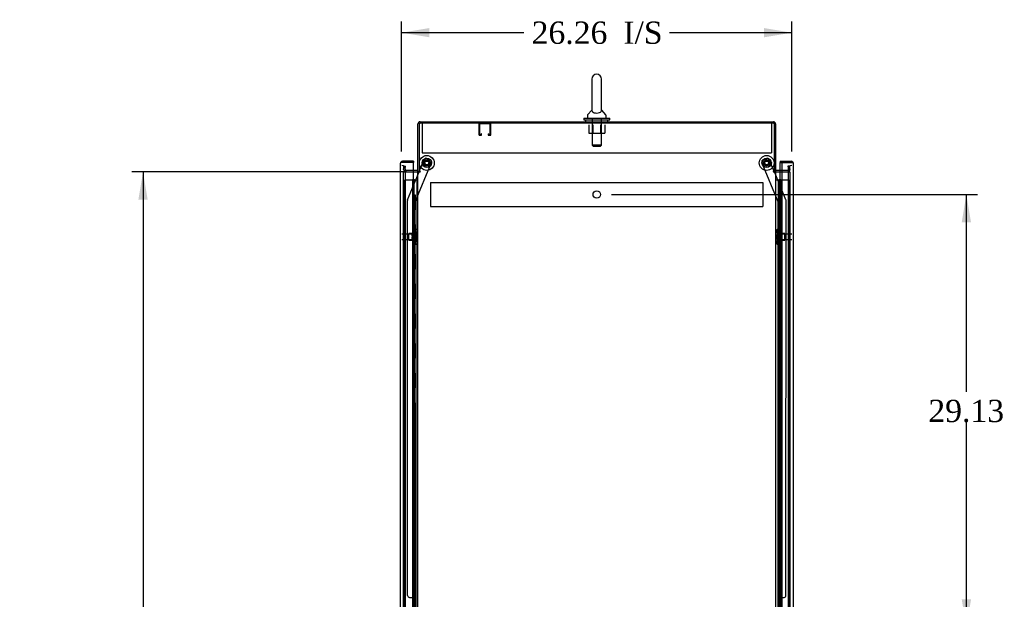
# Model space of a CAD drawing. Header units: inches. Extents: x 1 to 359, y -2 to 239.
# Tile 18 of 22: x 153 to 219, y 121 to 160. Entities that reach past the tile are written whole.
import ezdxf
from ezdxf.enums import TextEntityAlignment as Align
from ezdxf.lldxf.tags import DXFTag

# ---------------------------------------------------------------- set-up
doc = ezdxf.new("R2010")
doc.units = ezdxf.units.IN
doc.header["$MEASUREMENT"] = 0
for name, color, linetype in [('COM50677-1', 7, 'Continuous'), ('COM53964-2', 7, 'Continuous'), ('COM55523', 7, 'Continuous'), ('COM55914', 7, 'Continuous'), ('COM70220', 7, 'Continuous'), ('COM70755-3', 7, 'Continuous'), ('COM70839-3', 7, 'Continuous'), ('COM71200-1', 7, 'Continuous'), ('COM71202-4', 7, 'Continuous'), ('Default', 7, 'Continuous'), ('NTS18024', 7, 'Continuous'), ('NTS18147', 7, 'Continuous'), ('ROL87452', 7, 'Continuous'), ('RVT17786', 7, 'Continuous'), ('SCS86415', 7, 'Continuous'), ('STD26122', 7, 'Continuous'), ('WAF25376', 7, 'Continuous'), ('WAF25377', 7, 'Continuous'), ('WAM254785', 7, 'Continuous'), ('WAM30038', 7, 'Continuous')]:
    doc.layers.add(name, color=color, linetype=linetype)
doc.styles.add('SEACAD_Times_New_Roman', font='times.ttf')
tags = doc.linetypes.add('HIDDEN2', pattern=[0.1875, 0.125, -0.0625]).pattern_tags.tags
tags[6:7] = [DXFTag(74, 4), DXFTag(75, 0), DXFTag(340, '0'), DXFTag(46, 0.0), DXFTag(50, 0.0), DXFTag(44, 0.0), DXFTag(45, 0.0)]
tags[4:5] = [DXFTag(74, 4), DXFTag(75, 0), DXFTag(340, '0'), DXFTag(46, 0.0), DXFTag(50, 0.0), DXFTag(44, 0.0), DXFTag(45, 0.0)]
doc.dimstyles.new('HAMMOND_(STH_-_300x200)', dxfattribs={"dimtxt": 1.5, "dimasz": 1.875, "dimexe": 0.75, "dimexo": 0.75, "dimgap": 0.375, "dimtad": 0, "dimtih": 1, "dimtoh": 1, "dimzin": 0, "dimdsep": 46, "dimtxsty": 'SEACAD_Times_New_Roman', "dimblk1": '_SE_FILLED', "dimblk2": '_SE_FILLED', "dimsah": 1, "dimcen": 0.75, "dimadec": 0, "dimazin": 0, "dimtfac": 0.8, "dimtofl": 0, "dimtmove": 0, "dimatfit": 3, "dimfxl": 1, "dimtolj": 1, "dimtzin": 0, "dimarcsym": 0})

# ---------------------------------------------------------------- blocks, each defined once
blk = doc.blocks.new('SE3')
at = {"layer": 'COM50677-1', "color": 7, "linetype": 'HIDDEN2'}
for p, q in [((180.318, 153.473), (180.318, 153.288)), ((180.318, 153.288), (180.318, 151.473)), ((203.818, 153.473), (203.818, 153.288)), ((203.818, 153.288), (203.818, 151.473)), ((180.318, 151.473), (203.818, 151.473))]:
    blk.add_line(p, q, dxfattribs=at)
at = {"layer": 'COM53964-2', "color": 7, "linetype": 'HIDDEN2'}
for p, q in [((180.88, 149.482), (180.88, 149.344)), ((180.88, 149.482), (203.255, 149.482)), ((180.88, 149.344), (180.88, 147.995)), ((203.255, 149.482), (203.255, 149.344)), ((203.255, 149.344), (203.255, 147.995)), ((180.88, 147.995), (180.88, 147.857)), ((180.88, 147.857), (203.255, 147.857)), ((203.255, 147.995), (203.255, 147.857))]:
    blk.add_line(p, q, dxfattribs=at)
blk.add_circle((192.068, 148.669), 0.25, dxfattribs=at)
at = {"layer": 'COM55523', "color": 7, "linetype": 'HIDDEN2'}
for p, q in [((179.145, 149.647), (179.66, 149.647)), ((179.145, 89.647), (179.145, 149.647)), ((179.66, 149.647), (179.685, 149.647)), ((179.677, 149.656), (179.677, 149.682)), ((179.677, 149.682), (179.727, 149.682)), ((179.727, 149.656), (179.677, 149.656)), ((179.685, 89.647), (179.685, 149.647)), ((179.74, 149.647), (179.685, 149.647)), ((179.69, 149.656), (179.69, 89.647)), ((179.727, 149.682), (179.752, 149.682)), ((179.727, 149.656), (179.752, 149.656)), ((179.74, 149.647), (179.781, 149.647)), ((179.74, 148.647), (179.74, 149.647)), ((179.752, 149.682), (179.802, 149.682)), ((179.802, 149.656), (179.752, 149.656)), ((179.781, 149.647), (179.976, 149.647)), ((179.781, 148.647), (179.781, 149.647)), ((179.79, 89.647), (179.79, 149.656)), ((179.802, 149.682), (179.802, 149.656)), ((179.976, 149.647), (180.038, 149.647)), ((179.976, 89.647), (179.976, 149.647)), ((204.346, 149.647), (204.346, 89.647)), ((204.446, 89.647), (204.446, 149.647)), ((204.515, 149.647), (204.991, 149.647)), ((204.991, 89.647), (204.991, 149.647)), ((179.685, 148.647), (179.74, 148.647)), ((179.729, 148.647), (179.857, 148.647)), ((179.729, 147.647), (179.729, 148.647)), ((179.826, 147.647), (179.826, 148.647)), ((179.852, 148.647), (179.852, 147.647)), ((179.857, 147.647), (179.857, 148.647)), ((204.309, 148.647), (204.279, 148.647)), ((204.279, 148.647), (204.279, 147.647)), ((179.685, 147.647), (179.74, 147.647)), ((179.729, 147.647), (179.857, 147.647)), ((179.74, 146.647), (179.74, 147.647)), ((179.781, 146.647), (179.781, 147.647)), ((204.309, 147.647), (204.279, 147.647)), ((179.685, 146.647), (179.74, 146.647)), ((179.729, 146.647), (179.857, 146.647)), ((179.729, 145.647), (179.729, 146.647)), ((179.826, 145.647), (179.826, 146.647)), ((179.852, 146.647), (179.852, 145.647)), ((179.857, 145.647), (179.857, 146.647)), ((204.309, 146.647), (204.279, 146.647)), ((204.279, 146.647), (204.279, 145.647)), ((179.685, 145.647), (179.74, 145.647)), ((179.729, 145.647), (179.857, 145.647)), ((179.74, 144.647), (179.74, 145.647)), ((179.781, 144.647), (179.781, 145.647)), ((204.309, 145.647), (204.279, 145.647)), ((179.685, 144.647), (179.74, 144.647)), ((179.729, 144.647), (179.857, 144.647)), ((179.729, 143.647), (179.729, 144.647)), ((179.826, 143.647), (179.826, 144.647)), ((179.852, 144.647), (179.852, 143.647)), ((179.857, 143.647), (179.857, 144.647)), ((204.309, 144.647), (204.279, 144.647)), ((204.279, 144.647), (204.279, 143.647)), ((179.685, 143.647), (179.74, 143.647)), ((179.729, 143.647), (179.857, 143.647)), ((179.74, 142.647), (179.74, 143.647)), ((179.781, 142.647), (179.781, 143.647)), ((204.309, 143.647), (204.279, 143.647)), ((179.685, 142.647), (179.74, 142.647)), ((179.729, 142.647), (179.857, 142.647)), ((179.729, 141.647), (179.729, 142.647)), ((179.826, 141.647), (179.826, 142.647)), ((179.852, 142.647), (179.852, 141.647)), ((179.857, 141.647), (179.857, 142.647)), ((204.309, 142.647), (204.279, 142.647)), ((204.279, 142.647), (204.279, 141.647)), ((179.685, 141.647), (179.74, 141.647)), ((179.729, 141.647), (179.857, 141.647)), ((179.74, 140.647), (179.74, 141.647)), ((179.781, 140.647), (179.781, 141.647)), ((204.309, 141.647), (204.279, 141.647)), ((179.685, 140.647), (179.74, 140.647)), ((179.729, 140.647), (179.857, 140.647)), ((179.729, 139.647), (179.729, 140.647)), ((179.826, 139.647), (179.826, 140.647)), ((179.852, 140.647), (179.852, 139.647)), ((179.857, 139.647), (179.857, 140.647)), ((204.309, 140.647), (204.279, 140.647)), ((204.279, 140.647), (204.279, 139.647)), ((179.685, 139.647), (179.74, 139.647)), ((179.729, 139.647), (179.857, 139.647)), ((179.74, 138.647), (179.74, 139.647)), ((179.781, 138.647), (179.781, 139.647)), ((204.309, 139.647), (204.279, 139.647)), ((179.685, 138.647), (179.74, 138.647)), ((179.729, 138.647), (179.857, 138.647)), ((179.729, 137.647), (179.729, 138.647)), ((179.826, 137.647), (179.826, 138.647)), ((179.852, 138.647), (179.852, 137.647)), ((179.857, 137.647), (179.857, 138.647)), ((204.309, 138.647), (204.279, 138.647)), ((204.279, 138.647), (204.279, 137.647)), ((179.685, 137.647), (179.74, 137.647)), ((179.729, 137.647), (179.857, 137.647)), ((179.74, 136.647), (179.74, 137.647)), ((179.781, 136.647), (179.781, 137.647)), ((204.309, 137.647), (204.279, 137.647)), ((179.685, 136.647), (179.74, 136.647)), ((179.729, 136.647), (179.857, 136.647)), ((179.729, 135.647), (179.729, 136.647)), ((179.826, 135.647), (179.826, 136.647)), ((179.852, 136.647), (179.852, 135.647)), ((179.857, 135.647), (179.857, 136.647)), ((204.309, 136.647), (204.279, 136.647)), ((204.279, 136.647), (204.279, 135.647)), ((179.685, 135.647), (179.74, 135.647)), ((179.729, 135.647), (179.857, 135.647)), ((179.74, 134.647), (179.74, 135.647)), ((179.781, 134.647), (179.781, 135.647)), ((204.309, 135.647), (204.279, 135.647)), ((179.685, 134.647), (179.74, 134.647)), ((179.729, 134.647), (179.857, 134.647)), ((179.729, 133.647), (179.729, 134.647)), ((179.826, 133.647), (179.826, 134.647)), ((179.852, 134.647), (179.852, 133.647)), ((179.857, 133.647), (179.857, 134.647)), ((204.309, 134.647), (204.279, 134.647)), ((204.279, 134.647), (204.279, 133.647)), ((179.685, 133.647), (179.74, 133.647)), ((179.729, 133.647), (179.857, 133.647)), ((179.74, 132.647), (179.74, 133.647)), ((179.781, 132.647), (179.781, 133.647)), ((204.309, 133.647), (204.279, 133.647)), ((179.685, 132.647), (179.74, 132.647)), ((179.729, 132.647), (179.857, 132.647)), ((179.729, 131.647), (179.729, 132.647)), ((179.826, 131.647), (179.826, 132.647)), ((179.852, 132.647), (179.852, 131.647)), ((179.857, 131.647), (179.857, 132.647)), ((204.309, 132.647), (204.279, 132.647)), ((204.279, 132.647), (204.279, 131.647)), ((179.685, 131.647), (179.74, 131.647)), ((179.729, 131.647), (179.857, 131.647)), ((179.74, 130.647), (179.74, 131.647)), ((179.781, 130.647), (179.781, 131.647)), ((204.309, 131.647), (204.279, 131.647)), ((179.685, 130.647), (179.74, 130.647)), ((179.729, 130.647), (179.857, 130.647)), ((179.729, 129.647), (179.729, 130.647)), ((179.826, 129.647), (179.826, 130.647)), ((179.852, 130.647), (179.852, 129.647)), ((179.857, 129.647), (179.857, 130.647)), ((204.309, 130.647), (204.279, 130.647)), ((204.279, 130.647), (204.279, 129.647)), ((179.685, 129.647), (179.74, 129.647)), ((179.729, 129.647), (179.857, 129.647)), ((179.74, 128.647), (179.74, 129.647)), ((179.781, 128.647), (179.781, 129.647)), ((204.309, 129.647), (204.279, 129.647)), ((179.685, 128.647), (179.74, 128.647)), ((179.729, 128.647), (179.857, 128.647)), ((179.729, 127.647), (179.729, 128.647)), ((179.826, 127.647), (179.826, 128.647)), ((179.852, 128.647), (179.852, 127.647)), ((179.857, 127.647), (179.857, 128.647)), ((204.309, 128.647), (204.279, 128.647)), ((204.279, 128.647), (204.279, 127.647)), ((179.685, 127.647), (179.74, 127.647)), ((179.729, 127.647), (179.857, 127.647)), ((179.74, 126.647), (179.74, 127.647)), ((179.781, 126.647), (179.781, 127.647)), ((204.309, 127.647), (204.279, 127.647)), ((179.685, 126.647), (179.74, 126.647)), ((179.729, 126.647), (179.857, 126.647)), ((179.729, 125.647), (179.729, 126.647)), ((179.826, 125.647), (179.826, 126.647)), ((179.852, 126.647), (179.852, 125.647)), ((179.857, 125.647), (179.857, 126.647)), ((204.309, 126.647), (204.279, 126.647)), ((204.279, 126.647), (204.279, 125.647)), ((179.685, 125.647), (179.74, 125.647)), ((179.729, 125.647), (179.857, 125.647)), ((179.74, 124.647), (179.74, 125.647)), ((179.781, 124.647), (179.781, 125.647)), ((204.309, 125.647), (204.279, 125.647)), ((179.685, 124.647), (179.74, 124.647)), ((179.729, 124.647), (179.857, 124.647)), ((179.729, 123.647), (179.729, 124.647)), ((179.826, 123.647), (179.826, 124.647)), ((179.852, 124.647), (179.852, 123.647)), ((179.857, 123.647), (179.857, 124.647)), ((204.309, 124.647), (204.279, 124.647)), ((204.279, 124.647), (204.279, 123.647)), ((179.685, 123.647), (179.74, 123.647)), ((179.729, 123.647), (179.857, 123.647)), ((179.74, 122.647), (179.74, 123.647)), ((179.781, 122.647), (179.781, 123.647)), ((204.309, 123.647), (204.279, 123.647)), ((179.685, 122.647), (179.74, 122.647)), ((179.729, 122.647), (179.857, 122.647)), ((179.729, 121.647), (179.729, 122.647)), ((179.826, 121.647), (179.826, 122.647)), ((179.852, 122.647), (179.852, 121.647)), ((179.857, 121.647), (179.857, 122.647)), ((204.309, 122.647), (204.279, 122.647)), ((204.279, 122.647), (204.279, 121.647)), ((179.685, 121.647), (179.74, 121.647)), ((179.729, 121.647), (179.857, 121.647)), ((179.74, 120.647), (179.74, 121.647)), ((179.781, 120.647), (179.781, 121.647)), ((204.309, 121.647), (204.279, 121.647))]:
    blk.add_line(p, q, dxfattribs=at)
at = {"layer": 'COM55523', "color": 7, "linetype": 'Continuous'}
for p, q in [((204.098, 149.647), (204.309, 149.647)), ((204.309, 149.647), (204.513, 149.647)), ((204.309, 148.647), (204.309, 149.647)), ((204.333, 149.656), (204.333, 149.682)), ((204.333, 149.682), (204.383, 149.682)), ((204.383, 149.656), (204.333, 149.656)), ((204.346, 149.656), (204.346, 149.647)), ((204.383, 149.682), (204.408, 149.682)), ((204.383, 149.656), (204.408, 149.656)), ((204.408, 149.682), (204.458, 149.682)), ((204.458, 149.656), (204.408, 149.656)), ((204.446, 149.647), (204.446, 149.656)), ((204.458, 149.682), (204.458, 149.656)), ((204.513, 149.647), (204.515, 149.647)), ((204.513, 148.647), (204.513, 149.647)), ((204.513, 148.647), (204.309, 148.647)), ((204.309, 147.647), (204.309, 148.647)), ((204.513, 148.647), (204.309, 148.647)), ((204.513, 147.647), (204.513, 148.647)), ((204.513, 147.647), (204.309, 147.647)), ((204.513, 147.647), (204.309, 147.647)), ((204.309, 146.647), (204.309, 147.647)), ((204.513, 146.647), (204.513, 147.647)), ((204.513, 146.647), (204.309, 146.647)), ((204.309, 145.647), (204.309, 146.647)), ((204.513, 146.647), (204.309, 146.647)), ((204.513, 145.647), (204.513, 146.647)), ((204.513, 145.647), (204.309, 145.647)), ((204.513, 145.647), (204.309, 145.647)), ((204.309, 144.647), (204.309, 145.647)), ((204.513, 144.647), (204.513, 145.647)), ((204.513, 144.647), (204.309, 144.647)), ((204.309, 143.647), (204.309, 144.647)), ((204.513, 144.647), (204.309, 144.647)), ((204.513, 143.647), (204.513, 144.647)), ((204.513, 143.647), (204.309, 143.647)), ((204.513, 143.647), (204.309, 143.647)), ((204.309, 142.647), (204.309, 143.647)), ((204.513, 142.647), (204.513, 143.647)), ((204.513, 142.647), (204.309, 142.647)), ((204.309, 141.647), (204.309, 142.647)), ((204.513, 142.647), (204.309, 142.647)), ((204.513, 141.647), (204.513, 142.647)), ((204.513, 141.647), (204.309, 141.647)), ((204.513, 141.647), (204.309, 141.647)), ((204.309, 140.647), (204.309, 141.647)), ((204.513, 140.647), (204.513, 141.647)), ((204.513, 140.647), (204.309, 140.647)), ((204.309, 139.647), (204.309, 140.647)), ((204.513, 140.647), (204.309, 140.647)), ((204.513, 139.647), (204.513, 140.647)), ((204.513, 139.647), (204.309, 139.647)), ((204.513, 139.647), (204.309, 139.647)), ((204.309, 138.647), (204.309, 139.647)), ((204.513, 138.647), (204.513, 139.647)), ((204.513, 138.647), (204.309, 138.647)), ((204.309, 137.647), (204.309, 138.647)), ((204.513, 138.647), (204.309, 138.647)), ((204.513, 137.647), (204.513, 138.647)), ((204.513, 137.647), (204.309, 137.647)), ((204.513, 137.647), (204.309, 137.647)), ((204.309, 136.647), (204.309, 137.647)), ((204.513, 136.647), (204.513, 137.647)), ((204.513, 136.647), (204.309, 136.647)), ((204.309, 135.647), (204.309, 136.647)), ((204.513, 136.647), (204.309, 136.647)), ((204.513, 135.647), (204.513, 136.647)), ((204.513, 135.647), (204.309, 135.647)), ((204.513, 135.647), (204.309, 135.647)), ((204.309, 134.647), (204.309, 135.647)), ((204.513, 134.647), (204.513, 135.647)), ((204.513, 134.647), (204.309, 134.647)), ((204.309, 133.647), (204.309, 134.647)), ((204.513, 134.647), (204.309, 134.647)), ((204.513, 133.647), (204.513, 134.647)), ((204.513, 133.647), (204.309, 133.647)), ((204.513, 133.647), (204.309, 133.647)), ((204.309, 132.647), (204.309, 133.647)), ((204.513, 132.647), (204.513, 133.647)), ((204.513, 132.647), (204.309, 132.647)), ((204.309, 131.647), (204.309, 132.647)), ((204.513, 132.647), (204.309, 132.647)), ((204.513, 131.647), (204.513, 132.647)), ((204.513, 131.647), (204.309, 131.647)), ((204.513, 131.647), (204.309, 131.647)), ((204.309, 130.647), (204.309, 131.647)), ((204.513, 130.647), (204.513, 131.647)), ((204.513, 130.647), (204.309, 130.647)), ((204.309, 129.647), (204.309, 130.647)), ((204.513, 130.647), (204.309, 130.647)), ((204.513, 129.647), (204.513, 130.647)), ((204.513, 129.647), (204.309, 129.647)), ((204.513, 129.647), (204.309, 129.647)), ((204.309, 128.647), (204.309, 129.647)), ((204.513, 128.647), (204.513, 129.647)), ((204.513, 128.647), (204.309, 128.647)), ((204.309, 127.647), (204.309, 128.647)), ((204.513, 128.647), (204.309, 128.647)), ((204.513, 127.647), (204.513, 128.647)), ((204.513, 127.647), (204.309, 127.647)), ((204.513, 127.647), (204.309, 127.647)), ((204.309, 126.647), (204.309, 127.647)), ((204.513, 126.647), (204.513, 127.647)), ((204.513, 126.647), (204.309, 126.647)), ((204.309, 125.647), (204.309, 126.647)), ((204.513, 126.647), (204.309, 126.647)), ((204.513, 125.647), (204.513, 126.647)), ((204.513, 125.647), (204.309, 125.647)), ((204.513, 125.647), (204.309, 125.647)), ((204.309, 124.647), (204.309, 125.647)), ((204.513, 124.647), (204.513, 125.647)), ((204.513, 124.647), (204.309, 124.647)), ((204.309, 123.647), (204.309, 124.647)), ((204.513, 124.647), (204.309, 124.647)), ((204.513, 123.647), (204.513, 124.647)), ((204.513, 123.647), (204.309, 123.647)), ((204.513, 123.647), (204.309, 123.647)), ((204.309, 122.647), (204.309, 123.647)), ((204.513, 122.647), (204.513, 123.647)), ((204.513, 122.647), (204.309, 122.647)), ((204.309, 121.647), (204.309, 122.647)), ((204.513, 122.647), (204.309, 122.647)), ((204.513, 121.647), (204.513, 122.647)), ((204.513, 121.647), (204.309, 121.647)), ((204.513, 121.647), (204.309, 121.647)), ((204.309, 120.647), (204.309, 121.647)), ((204.513, 120.647), (204.513, 121.647))]:
    blk.add_line(p, q, dxfattribs=at)
at = {"layer": 'COM55914', "color": 7, "linetype": 'HIDDEN2'}
for p, q in [((184.133, 153.43), (184.133, 152.703)), ((184.173, 153.43), (184.173, 152.703)), ((184.903, 153.433), (184.176, 153.433)), ((184.906, 152.703), (184.906, 153.43)), ((184.946, 152.703), (184.946, 153.43)), ((184.176, 152.7), (184.278, 152.7)), ((184.176, 152.66), (184.278, 152.66)), ((184.281, 152.703), (184.281, 152.754)), ((184.321, 152.754), (184.281, 152.754)), ((184.321, 152.703), (184.321, 152.754)), ((184.758, 152.754), (184.758, 152.703)), ((184.758, 152.754), (184.798, 152.754)), ((184.798, 152.754), (184.798, 152.703)), ((184.801, 152.7), (184.903, 152.7)), ((184.801, 152.66), (184.903, 152.66))]:
    blk.add_line(p, q, dxfattribs=at)
for centre, radius, start, end in [((184.176, 153.43), 0.043, 90, 180), ((184.176, 153.43), 0.003, 90, 180), ((184.903, 153.43), 0.043, 0, 90), ((184.903, 153.43), 0.003, 0, 90), ((184.176, 152.703), 0.043, 180, 270), ((184.176, 152.703), 0.003, 180, 270), ((184.278, 152.703), 0.003, 270, 0), ((184.278, 152.703), 0.043, 270, 0), ((184.801, 152.703), 0.043, 180, 270), ((184.801, 152.703), 0.003, 180, 270), ((184.903, 152.703), 0.003, 270, 0), ((184.903, 152.703), 0.043, 270, 0)]:
    blk.add_arc(centre, radius, start, end, dxfattribs=at)
at = {"layer": 'COM70220', "color": 7, "linetype": 'HIDDEN2'}
for p, q in [((179.196, 150.114), (179.196, 150.364)), ((179.196, 89.179), (179.196, 150.114)), ((204.94, 150.364), (204.94, 150.114)), ((204.94, 150.114), (204.94, 89.179))]:
    blk.add_line(p, q, dxfattribs=at)
for centre, start, end in [((178.946, 150.364), 0, 90), ((205.19, 150.364), 90, 180)]:
    blk.add_arc(centre, 0.25, start, end, dxfattribs=at)
at = {"layer": 'COM70755-3', "color": 7, "linetype": 'Continuous'}
for p, q in [((180.038, 150.223), (180.038, 153.425)), ((180.181, 153.568), (203.955, 153.568)), ((204.098, 153.425), (204.098, 150.223)), ((179.99, 150.288), (179.726, 150.288)), ((180.133, 150.223), (180.038, 150.223)), ((204.003, 150.223), (204.098, 150.223)), ((204.515, 150.288), (204.146, 150.288))]:
    blk.add_line(p, q, dxfattribs=at)
at = {"layer": 'COM70755-3', "color": 7, "linetype": 'HIDDEN2'}
for p, q in [((179.073, 150.361), (179.113, 150.589)), ((179.113, 150.589), (179.206, 150.573)), ((179.166, 150.344), (179.206, 150.573)), ((205.023, 150.589), (204.929, 150.573)), ((204.929, 150.573), (204.969, 150.344)), ((205.023, 150.589), (205.063, 150.361)), ((179.726, 150.288), (179.213, 150.288)), ((204.922, 150.288), (204.515, 150.288))]:
    blk.add_line(p, q, dxfattribs=at)
at = {"layer": 'COM70755-3', "color": 7, "linetype": 'Continuous'}
for centre, radius, start, end in [((180.181, 153.425), 0.143, 90, 180), ((203.955, 153.425), 0.143, 0, 90), ((179.99, 150.336), 0.048, 270, 0), ((179.99, 150.336), 0.143, 270, 307.79488), ((204.146, 150.336), 0.143, 232.20512, 270), ((204.146, 150.336), 0.048, 180, 270)]:
    blk.add_arc(centre, radius, start, end, dxfattribs=at)
at = {"layer": 'COM70755-3', "color": 7, "linetype": 'HIDDEN2'}
for centre, radius, start, end in [((180.181, 153.425), 0.048, 90, 180), ((203.955, 153.425), 0.048, 0, 90), ((179.213, 150.336), 0.143, 170, 270), ((179.213, 150.336), 0.048, 170, 270), ((204.922, 150.336), 0.143, 270, 10), ((204.922, 150.336), 0.048, 270, 10)]:
    blk.add_arc(centre, radius, start, end, dxfattribs=at)
at = {"layer": 'COM70839-3', "color": 7, "linetype": 'HIDDEN2'}
for p, q in [((180.625, 151.102), (180.884, 150.995)), ((203.251, 150.995), (203.511, 151.102)), ((179.853, 148.175), (180.952, 150.831)), ((180.125, 150.223), (180.461, 151.034)), ((204.283, 148.175), (203.183, 150.831)), ((204.01, 150.223), (203.674, 151.034)), ((179.331, 148.303), (180.113, 150.193)), ((204.804, 148.303), (204.022, 150.193)), ((179.334, 121.672), (179.321, 148.256)), ((179.866, 120.297), (179.853, 148.175)), ((204.27, 120.297), (204.283, 148.175)), ((204.801, 121.672), (204.814, 148.256)), ((179.459, 121.547), (179.67, 121.547)), ((204.465, 121.547), (204.676, 121.547))]:
    blk.add_line(p, q, dxfattribs=at)
at = {"layer": 'COM70839-3', "color": 7, "linetype": 'Continuous'}
for p, q in [((180.113, 150.193), (180.125, 150.223)), ((204.022, 150.193), (204.01, 150.223))]:
    blk.add_line(p, q, dxfattribs=at)
at = {"layer": 'COM70839-3', "color": 7, "linetype": 'HIDDEN2'}
for centre in [(180.633, 150.795), (203.503, 150.795)]:
    blk.add_circle(centre, 0.129, dxfattribs=at)
for centre, start, end in [((180.577, 150.987), 67.51549, 157.51549), ((203.559, 150.987), 22.48451, 112.48451), ((180.837, 150.879), 337.51549, 67.51549), ((203.299, 150.879), 112.48451, 202.48451), ((179.446, 148.256), 157.51549, 180.02749), ((204.689, 148.256), 359.97251, 22.48451), ((179.459, 121.672), 180.02749, 270.02749), ((179.67, 121.422), 0.02749, 90.02749), ((204.465, 121.422), 89.97251, 179.97251), ((204.676, 121.672), 269.97251, 359.97251)]:
    blk.add_arc(centre, 0.125, start, end, dxfattribs=at)
at = {"layer": 'COM71200-1', "color": 7, "linetype": 'Continuous'}
for p, q in [((204.003, 153.473), (180.133, 153.473)), ((180.133, 150.223), (180.133, 153.473)), ((204.003, 153.473), (204.003, 150.223)), ((179.726, 150.193), (179.99, 150.193)), ((180.038, 150.193), (179.99, 150.193)), ((180.038, 150.193), (180.181, 150.193)), ((180.038, 88.883), (180.038, 150.193)), ((180.181, 150.223), (180.133, 150.223)), ((203.955, 150.223), (204.003, 150.223)), ((203.955, 150.193), (204.098, 150.193)), ((204.098, 150.193), (204.098, 88.883)), ((204.146, 150.193), (204.098, 150.193)), ((204.146, 150.193), (204.515, 150.193))]:
    blk.add_line(p, q, dxfattribs=at)
at = {"layer": 'COM71200-1', "color": 7, "linetype": 'HIDDEN2'}
for p, q in [((179.071, 150.193), (179.726, 150.193)), ((179.071, 88.883), (179.071, 150.193)), ((204.515, 150.193), (205.065, 150.193)), ((205.065, 150.193), (205.065, 88.883))]:
    blk.add_line(p, q, dxfattribs=at)
at = {"layer": 'COM71200-1', "color": 7, "linetype": 'Continuous'}
for centre, start, end in [((180.181, 150.208), 270, 90), ((203.955, 150.208), 90, 270)]:
    blk.add_arc(centre, 0.015, start, end, dxfattribs=at)
at = {"layer": 'COM71202-4', "color": 7, "linetype": 'Continuous'}
for p, q in [((178.851, 88.524), (178.851, 150.77)), ((178.851, 150.77), (178.851, 150.77)), ((178.851, 150.77), (178.851, 150.77)), ((178.851, 150.77), (178.851, 150.77)), ((178.931, 150.818), (178.88, 150.857)), ((178.994, 150.818), (178.88, 150.818)), ((178.994, 150.818), (178.931, 150.818)), ((179.726, 150.913), (178.994, 150.913)), ((178.994, 150.818), (178.994, 150.818)), ((179.726, 150.818), (178.994, 150.818)), ((179.726, 150.818), (178.994, 150.818)), ((179.726, 150.913), (179.726, 150.818)), ((179.726, 88.476), (179.726, 150.818)), ((204.41, 150.913), (204.41, 150.818)), ((204.41, 150.913), (205.142, 150.913)), ((204.41, 150.288), (204.41, 150.818)), ((204.41, 150.818), (204.515, 150.818)), ((204.41, 150.818), (205.142, 150.818)), ((204.515, 150.818), (204.515, 88.476)), ((205.142, 150.818), (204.515, 150.818)), ((205.142, 150.818), (205.142, 150.818)), ((205.204, 150.818), (205.142, 150.818)), ((205.142, 150.818), (205.255, 150.818)), ((205.204, 150.818), (205.255, 150.857)), ((205.285, 150.77), (205.285, 88.524)), ((205.285, 150.77), (205.285, 150.77)), ((205.285, 150.77), (205.285, 150.77))]:
    blk.add_line(p, q, dxfattribs=at)
at = {"layer": 'COM71202-4', "color": 7, "linetype": 'HIDDEN2'}
blk.add_line((204.41, 88.788), (204.41, 150.288), dxfattribs=at)
at = {"layer": 'COM71202-4', "color": 7, "linetype": 'Continuous'}
for centre, start, end in [((178.994, 150.77), 142.49641, 179.84393), ((178.994, 150.77), 179.92383, 180), ((178.994, 150.77), 90, 142.49641), ((205.142, 150.77), 37.50359, 90), ((205.142, 150.77), 0.15607, 37.50359), ((205.142, 150.77), 0, 0.07617)]:
    blk.add_arc(centre, 0.143, start, end, dxfattribs=at)
for points in [[(178.88, 150.818), (178.871, 150.81), (178.863, 150.802), (178.856, 150.79), (178.854, 150.786), (178.851, 150.778), (178.851, 150.774), (178.851, 150.77)], [(205.255, 150.818), (205.265, 150.81), (205.272, 150.802), (205.28, 150.79), (205.281, 150.786), (205.284, 150.778), (205.285, 150.774), (205.285, 150.77)]]:
    blk.add_open_spline(points, degree=3, knots=[0, 0, 0, 0, 0.5, 0.5, 0.75, 0.75, 1, 1, 1, 1], dxfattribs=at)
at = {"layer": 'NTS18024', "color": 7, "linetype": 'HIDDEN2'}
for p, q in [((191.533, 153.348), (191.533, 152.803)), ((191.805, 153.348), (191.805, 152.803)), ((192.331, 153.348), (192.331, 152.803)), ((192.605, 153.348), (192.605, 152.803)), ((191.533, 152.803), (191.805, 152.803)), ((191.805, 152.803), (192.331, 152.803)), ((192.331, 152.803), (192.605, 152.803))]:
    blk.add_line(p, q, dxfattribs=at)
at = {"layer": 'NTS18147', "color": 7, "linetype": 'HIDDEN2'}
for p, q in [((179.416, 145.598), (179.416, 146.038)), ((179.854, 146.038), (179.416, 146.038)), ((179.854, 146.313), (179.854, 146.318)), ((179.917, 146.318), (179.854, 146.318)), ((179.854, 146.313), (179.854, 146.125)), ((179.854, 146.313), (179.917, 146.313)), ((179.854, 146.125), (179.854, 146.007)), ((179.917, 146.125), (179.854, 146.125)), ((179.854, 146.007), (179.854, 145.629)), ((179.854, 146.007), (179.917, 146.007)), ((179.917, 146.313), (179.917, 146.318)), ((179.917, 146.007), (179.917, 146.125)), ((179.979, 146.164), (179.979, 146.219)), ((204.157, 146.219), (204.157, 146.164)), ((204.219, 146.313), (204.219, 146.318)), ((204.282, 146.318), (204.219, 146.318)), ((204.219, 146.313), (204.282, 146.313)), ((204.219, 146.125), (204.219, 146.007)), ((204.282, 146.125), (204.219, 146.125)), ((204.219, 146.007), (204.282, 146.007)), ((204.282, 146.313), (204.282, 146.318)), ((204.282, 146.125), (204.282, 146.313)), ((204.282, 146.007), (204.282, 146.125)), ((204.719, 146.038), (204.282, 146.038)), ((204.282, 145.629), (204.282, 146.007)), ((204.719, 145.598), (204.719, 146.038)), ((179.416, 145.598), (179.854, 145.598)), ((179.854, 145.629), (179.854, 145.511)), ((179.917, 145.629), (179.854, 145.629)), ((179.854, 145.511), (179.854, 145.323)), ((179.854, 145.511), (179.917, 145.511)), ((179.854, 145.323), (179.854, 145.318)), ((179.917, 145.323), (179.854, 145.323)), ((179.854, 145.318), (179.917, 145.318)), ((179.917, 145.511), (179.917, 145.629)), ((179.917, 145.323), (179.917, 145.318)), ((179.979, 145.417), (179.979, 145.472)), ((204.157, 145.472), (204.157, 145.417)), ((204.219, 145.629), (204.219, 145.511)), ((204.282, 145.629), (204.219, 145.629)), ((204.219, 145.511), (204.282, 145.511)), ((204.219, 145.323), (204.219, 145.318)), ((204.282, 145.323), (204.219, 145.323)), ((204.219, 145.318), (204.282, 145.318)), ((204.282, 145.511), (204.282, 145.629)), ((204.282, 145.598), (204.719, 145.598)), ((204.282, 145.323), (204.282, 145.511)), ((204.282, 145.323), (204.282, 145.318))]:
    blk.add_line(p, q, dxfattribs=at)
for centre, start, end in [((179.66, 145.818), 323.63381, 36.36619), ((204.475, 145.818), 143.63381, 216.36619)]:
    blk.add_arc(centre, 0.318, start, end, dxfattribs=at)
for centre, major_axis, start_param, end_param in [((179.66, 146.219), (-0.318, 0), 2.506883, 3.776302), ((179.66, 146.164), (-0.318, 0), 2.506883, 3.141593), ((204.475, 146.219), (0.318, 0), 2.506883, 3.776302), ((204.475, 146.164), (0.318, 0), 3.141593, 3.776302), ((179.66, 145.472), (-0.318, 0), 3.141593, 3.776302), ((179.66, 145.417), (-0.318, 0), 2.506883, 3.776302), ((204.475, 145.417), (0.318, 0), 2.506883, 3.776302), ((204.475, 145.472), (0.318, 0), 2.506883, 3.141593)]:
    blk.add_ellipse(centre, major_axis=major_axis, ratio=0.5, start_param=start_param, end_param=end_param, dxfattribs=at)
at = {"layer": 'ROL87452', "color": 7, "linetype": 'HIDDEN2'}
for centre, radius in [((180.633, 150.795), 0.5), ((203.503, 150.795), 0.5), ((180.633, 150.795), 0.206)]:
    blk.add_circle(centre, radius, dxfattribs=at)
at = {"layer": 'RVT17786', "color": 7, "linetype": 'HIDDEN2'}
for centre, radius in [((180.633, 150.795), 0.217), ((203.503, 150.795), 0.217), ((203.503, 150.795), 0.125)]:
    blk.add_circle(centre, radius, dxfattribs=at)
at = {"layer": 'SCS86415', "color": 7, "linetype": 'Continuous'}
for p, q in [((191.736, 156.433), (191.736, 154.362)), ((192.399, 154.362), (192.399, 156.433)), ((191.443, 153.987), (191.443, 153.868)), ((191.727, 154.352), (191.457, 154.026)), ((192.679, 154.026), (192.408, 154.352)), ((192.693, 153.868), (192.693, 153.987))]:
    blk.add_line(p, q, dxfattribs=at)
at = {"layer": 'SCS86415', "color": 7, "linetype": 'HIDDEN2'}
for p, q in [((191.756, 153.808), (191.756, 151.993)), ((192.38, 151.993), (192.38, 153.808)), ((192.38, 151.993), (191.756, 151.993)), ((191.756, 151.993), (191.816, 151.933)), ((191.816, 151.933), (192.32, 151.933)), ((192.32, 151.933), (192.38, 151.993))]:
    blk.add_line(p, q, dxfattribs=at)
at = {"layer": 'SCS86415', "color": 7, "linetype": 'Continuous'}
for centre, radius, start, end in [((192.068, 156.433), 0.331, 0, 180), ((191.503, 153.987), 0.06, 140.32138, 180), ((191.503, 153.868), 0.06, 180, 270), ((192.633, 153.868), 0.06, 270, 0), ((192.633, 153.987), 0.06, 0, 39.67862)]:
    blk.add_arc(centre, radius, start, end, dxfattribs=at)
blk.add_open_spline([(191.737, 154.37), (191.736, 154.362), (191.736, 154.344), (191.747, 154.3), (191.76, 154.271), (191.81, 154.219), (191.847, 154.195), (191.948, 154.159), (192.011, 154.148), (192.142, 154.15), (192.204, 154.163), (192.3, 154.201), (192.335, 154.226), (192.38, 154.279), (192.391, 154.308), (192.4, 154.351), (192.399, 154.367), (192.399, 154.372)], degree=3, knots=[0.1998972, 0.1998972, 0.1998972, 0.1998972, 0.25, 0.25, 0.3125, 0.3125, 0.375, 0.375, 0.4375, 0.4375, 0.5, 0.5, 0.5625, 0.5625, 0.625, 0.625, 0.6754168, 0.6754168, 0.6754168, 0.6754168], dxfattribs=at)
at = {"layer": 'STD26122', "color": 7, "linetype": 'HIDDEN2'}
for p, q in [((179.911, 146.003), (178.946, 146.003)), ((179.911, 146.003), (179.911, 145.633)), ((179.946, 145.968), (179.911, 146.003)), ((179.946, 145.668), (179.946, 145.968)), ((204.225, 146.003), (204.19, 145.968)), ((204.19, 145.668), (204.19, 145.968)), ((204.225, 145.633), (204.225, 146.003)), ((205.19, 146.003), (204.225, 146.003)), ((178.946, 145.633), (179.911, 145.633)), ((179.911, 145.633), (179.946, 145.668)), ((204.19, 145.668), (204.225, 145.633)), ((204.225, 145.633), (205.19, 145.633))]:
    blk.add_line(p, q, dxfattribs=at)
at = {"layer": 'WAF25376', "color": 7, "linetype": 'HIDDEN2'}
for centre, radius in [((180.633, 150.795), 0.315), ((203.503, 150.795), 0.315), ((180.633, 150.795), 0.14), ((203.503, 150.795), 0.14)]:
    blk.add_circle(centre, radius, dxfattribs=at)
at = {"layer": 'WAF25377', "color": 7, "linetype": 'Continuous'}
for p, q in [((191.193, 153.808), (192.943, 153.808)), ((191.193, 153.808), (191.193, 153.693)), ((192.943, 153.693), (192.943, 153.808)), ((191.193, 153.693), (192.943, 153.693))]:
    blk.add_line(p, q, dxfattribs=at)
at = {"layer": 'WAM254785', "color": 7, "linetype": 'Continuous'}
for p, q in [((191.318, 153.693), (191.318, 153.568)), ((192.818, 153.568), (192.818, 153.693))]:
    blk.add_line(p, q, dxfattribs=at)
at = {"layer": 'WAM30038', "color": 7, "linetype": 'HIDDEN2'}
for p, q in [((179.641, 145.992), (179.641, 146.046)), ((179.686, 146.02), (179.641, 145.992)), ((179.641, 145.967), (179.686, 145.995)), ((179.641, 145.992), (179.657, 145.979)), ((179.641, 145.835), (179.641, 145.967)), ((179.686, 145.835), (179.641, 145.835)), ((179.641, 145.669), (179.641, 145.8)), ((179.641, 145.8), (179.686, 145.8)), ((179.657, 145.979), (179.696, 146.004)), ((179.705, 146.193), (179.705, 145.443)), ((179.729, 146.193), (179.705, 146.193)), ((179.729, 146.193), (179.729, 145.443)), ((204.407, 146.193), (204.407, 145.443)), ((204.431, 146.193), (204.407, 146.193)), ((204.431, 146.193), (204.431, 145.443)), ((204.495, 145.992), (204.45, 146.02)), ((204.45, 145.995), (204.495, 145.967)), ((204.495, 145.835), (204.45, 145.835)), ((204.45, 145.8), (204.495, 145.8)), ((204.479, 145.979), (204.495, 145.992)), ((204.495, 146.046), (204.495, 145.992)), ((204.495, 145.967), (204.495, 145.835)), ((204.495, 145.8), (204.495, 145.669)), ((179.686, 145.641), (179.641, 145.669)), ((179.657, 145.657), (179.641, 145.644)), ((179.641, 145.59), (179.641, 145.644)), ((179.641, 145.644), (179.686, 145.616)), ((179.695, 145.633), (179.657, 145.657)), ((179.705, 145.443), (179.729, 145.443)), ((204.407, 145.443), (204.431, 145.443)), ((204.495, 145.669), (204.45, 145.641)), ((204.45, 145.616), (204.495, 145.644)), ((204.479, 145.657), (204.451, 145.639)), ((204.495, 145.644), (204.479, 145.657)), ((204.495, 145.644), (204.495, 145.59))]:
    blk.add_line(p, q, dxfattribs=at)
for centre, radius, start, end in [((179.12, 146.721), 0.85, 311.70584, 313.44931), ((179.687, 145.817), 0.0181, 1.77183, 93.07302), ((179.686, 145.819), 0.0182, 267.1609, 357.99424), ((205.018, 146.724), 0.854, 226.55474, 228.29011), ((204.449, 145.817), 0.0182, 87.1609, 177.99424), ((204.449, 145.819), 0.0181, 181.77183, 273.07302), ((179.117, 144.912), 0.854, 46.55474, 48.29011), ((205.015, 144.915), 0.85, 131.70584, 133.44931)]:
    blk.add_arc(centre, radius, start, end, dxfattribs=at)
for points, knots in [([(179.641, 146.046), (179.654, 146.058), (179.666, 146.069), (179.679, 146.081), (179.681, 146.082), (179.683, 146.084), (179.686, 146.086)], [0, 0, 0, 0, 0.858552, 0.858552, 0.858552, 1, 1, 1, 1]), ([(179.699, 146.025), (179.699, 146.025), (179.698, 146.025), (179.694, 146.025), (179.69, 146.023), (179.686, 146.02)], [0.4389304, 0.4389304, 0.4389304, 0.4389304, 0.5, 0.5, 1, 1, 1, 1]), ([(179.686, 145.995), (179.688, 145.997), (179.69, 145.998), (179.694, 146.002), (179.696, 146.004), (179.7, 146.008), (179.701, 146.011), (179.704, 146.015), (179.705, 146.018), (179.705, 146.02)], [0, 0, 0, 0, 0.25, 0.25, 0.5, 0.5, 0.75, 0.75, 1, 1, 1, 1]), ([(204.431, 146.02), (204.431, 146.018), (204.432, 146.015), (204.434, 146.011), (204.436, 146.008), (204.441, 146.002), (204.446, 145.998), (204.45, 145.995)], [0, 0, 0, 0, 0.25, 0.25, 0.5, 0.5, 1, 1, 1, 1]), ([(204.45, 146.02), (204.448, 146.021), (204.446, 146.023), (204.441, 146.024), (204.439, 146.025), (204.437, 146.025), (204.437, 146.025), (204.436, 146.025)], [0, 0, 0, 0, 0.25, 0.25, 0.5, 0.5, 0.5626015, 0.5626015, 0.5626015, 0.5626015]), ([(204.45, 146.086), (204.452, 146.084), (204.454, 146.082), (204.456, 146.081), (204.469, 146.069), (204.482, 146.058), (204.495, 146.046)], [0, 0, 0, 0, 0.141448, 0.141448, 0.141448, 1, 1, 1, 1]), ([(179.686, 145.55), (179.683, 145.552), (179.681, 145.553), (179.679, 145.555), (179.666, 145.567), (179.654, 145.578), (179.641, 145.59)], [0, 0, 0, 0, 0.141448, 0.141448, 0.141448, 1, 1, 1, 1]), ([(179.705, 145.616), (179.705, 145.618), (179.704, 145.62), (179.701, 145.625), (179.7, 145.628), (179.694, 145.634), (179.69, 145.638), (179.686, 145.641)], [0, 0, 0, 0, 0.25, 0.25, 0.5, 0.5, 1, 1, 1, 1]), ([(179.686, 145.616), (179.688, 145.615), (179.69, 145.613), (179.694, 145.612), (179.696, 145.611), (179.698, 145.611), (179.699, 145.611), (179.699, 145.611)], [0, 0, 0, 0, 0.25, 0.25, 0.5, 0.5, 0.5626015, 0.5626015, 0.5626015, 0.5626015]), ([(204.45, 145.641), (204.448, 145.639), (204.446, 145.638), (204.441, 145.634), (204.439, 145.632), (204.436, 145.628), (204.434, 145.625), (204.432, 145.62), (204.431, 145.618), (204.431, 145.616)], [0, 0, 0, 0, 0.25, 0.25, 0.5, 0.5, 0.75, 0.75, 1, 1, 1, 1]), ([(204.436, 145.611), (204.437, 145.611), (204.437, 145.611), (204.441, 145.611), (204.446, 145.613), (204.45, 145.616)], [0.4389304, 0.4389304, 0.4389304, 0.4389304, 0.5, 0.5, 1, 1, 1, 1]), ([(204.495, 145.59), (204.482, 145.578), (204.469, 145.567), (204.456, 145.555), (204.454, 145.553), (204.452, 145.552), (204.45, 145.55)], [0, 0, 0, 0, 0.858552, 0.858552, 0.858552, 1, 1, 1, 1])]:
    blk.add_open_spline(points, degree=3, knots=knots, dxfattribs=at)
blk = doc.blocks.new('DMBLK4618')
at = {"layer": 'Default', "linetype": 'Continuous'}
for points in [[(217.256, 146.794), (216.944, 148.669), (216.631, 146.794)], [(217.256, 121.414), (216.631, 121.414), (216.944, 119.539)]]:
    blk.add_hatch(color=7, dxfattribs=at).paths.add_polyline_path(points)
at = {"layer": 'Default', "color": 7, "linetype": 'Continuous'}
for p, q in [((193.068, 148.669), (217.694, 148.669)), ((216.944, 135.379), (216.944, 148.669)), ((216.944, 119.539), (216.944, 133.354)), ((193.068, 119.539), (217.694, 119.539))]:
    blk.add_line(p, q, dxfattribs=at)
at = {"layer": 'Default', "color": 7, "linetype": 'Continuous', "style": 'SEACAD_Times_New_Roman'}
blk.add_text('29.13', height=1.5, dxfattribs=at).set_placement((214.384, 134.854), align=Align.TOP_LEFT)
blk = doc.blocks.new('_SE_FILLED')
at = {"color": 0}
blk.add_line((0, 0), (-1, 0), dxfattribs=at)
blk.add_solid([(0, 0), (-1, -0.1665), (-1, 0.1665), (0, 0)], dxfattribs=at)
blk = doc.blocks.new('DMBLK4623')
at = {"layer": 'Default', "linetype": 'Continuous'}
for points in [[(161.221, 148.318), (161.846, 148.318), (161.533, 150.193)], [(161.221, 90.758), (161.533, 88.883), (161.846, 90.758)]]:
    blk.add_hatch(color=7, dxfattribs=at).paths.add_polyline_path(points)
at = {"layer": 'Default', "color": 7, "linetype": 'Continuous'}
for p, q in [((179.264, 150.193), (160.783, 150.193)), ((161.533, 150.193), (161.533, 120.813)), ((161.533, 116.538), (161.533, 88.883)), ((179.264, 88.883), (160.783, 88.883))]:
    blk.add_line(p, q, dxfattribs=at)
at = {"layer": 'Default', "color": 7, "linetype": 'Continuous', "style": 'SEACAD_Times_New_Roman'}
for s, p in [('61.31', (158.974, 120.288)), ('DOOR OPENING', (153.233, 118.038))]:
    blk.add_text(s, height=1.5, dxfattribs=at).set_placement(p, align=Align.TOP_LEFT)
blk = doc.blocks.new('DMBLK4633')
at = {"layer": 'Default', "linetype": 'Continuous'}
for points in [[(180.812, 159.874), (178.937, 159.561), (180.812, 159.249)], [(203.323, 159.874), (203.323, 159.249), (205.198, 159.561)]]:
    blk.add_hatch(color=7, dxfattribs=at).paths.add_polyline_path(points)
at = {"layer": 'Default', "color": 7, "linetype": 'Continuous'}
for p, q in [((178.937, 151.568), (178.937, 160.311)), ((205.198, 151.568), (205.198, 160.311)), ((187.161, 159.561), (178.937, 159.561)), ((205.198, 159.561), (196.974, 159.561))]:
    blk.add_line(p, q, dxfattribs=at)
at = {"layer": 'Default', "color": 7, "linetype": 'Continuous', "style": 'SEACAD_Times_New_Roman'}
for s, p in [('I/S', (193.855, 160.311)), ('26.26', (187.686, 160.311))]:
    blk.add_text(s, height=1.5, dxfattribs=at).set_placement(p, align=Align.TOP_LEFT)

msp = doc.modelspace()

# ---------------------------------------------------------------- block references
at = {"layer": 'Default'}
msp.add_blockref('SE3', (0, 0), dxfattribs=at)

# ---------------------------------------------------------------- dimensions: what is measured, and where the dimension line sits
at = {"layer": 'Default', "color": 7, "linetype": 'Continuous'}
dim = msp.add_linear_dim(base=(178.937, 159.561), p1=(205.198, 150.818), p2=(178.937, 150.818), text='\\A1;<> I/S', dimstyle='HAMMOND_(STH_-_300x200)', dxfattribs=at)
dim.commit()
dim.dimension.update_dxf_attribs({"geometry": 'DMBLK4633', "text_midpoint": (192.068, 159.561), "dimtype": 160})
for base, p1, p2, angle, text, picture, middle in [((161.533, 150.193), (180.014, 150.193), (180.014, 88.883), 270, '\\A1;<>\\PDOOR OPENING', 'DMBLK4623', (161.533, 119.538)), ((216.944, 119.539), (192.318, 119.539), (192.318, 148.669), 90, '\\A1;<>', 'DMBLK4618', (216.944, 134.104))]:
    dim = msp.add_linear_dim(base=base, p1=p1, p2=p2, angle=angle, text=text, dimstyle='HAMMOND_(STH_-_300x200)', dxfattribs=at)
    dim.commit()
    dim.dimension.update_dxf_attribs({"geometry": picture, "text_midpoint": middle, "dimtype": 161})

doc.saveas('drawing.dxf')
